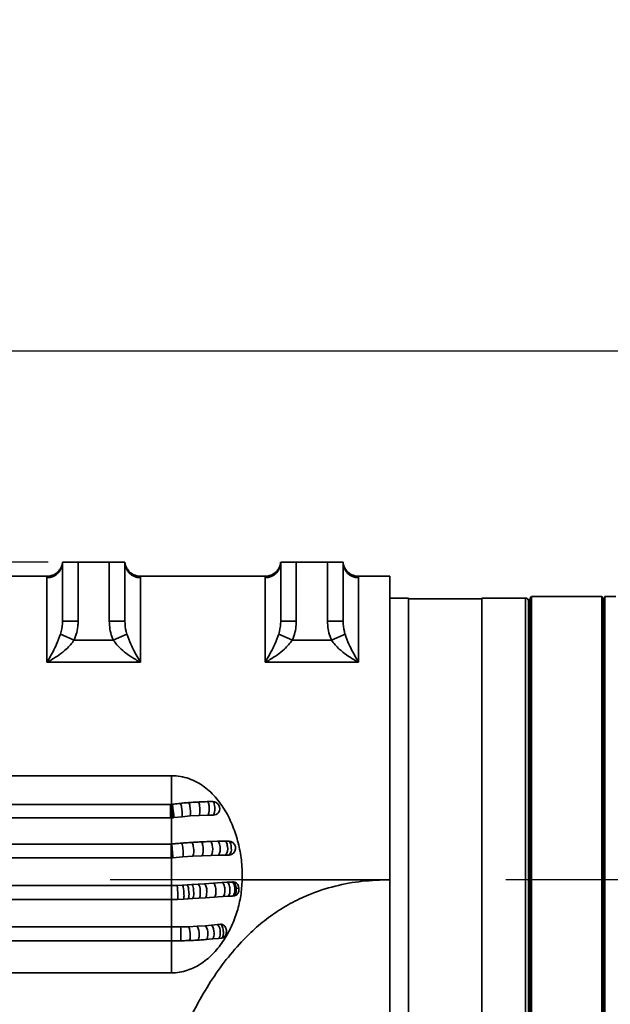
# Model space of a CAD drawing. Header units: millimetres. Extents: x -8713 to 3261, y -18743 to -8704.
# Tile 79 of 133: x -3984 to -3794, y -11258 to -10942. Entities that reach past the tile are written whole.
import ezdxf

# ---------------------------------------------------------------- set-up
doc = ezdxf.new("R2010")
doc.units = ezdxf.units.MM
doc.header["$LTSCALE"] = 10
doc.header["$PDSIZE"] = -1
doc.linetypes.add('CENTER', pattern=[50.8, 31.75, -6.35, 6.35, -6.35])
doc.layers.get('Defpoints').update_dxf_attribs({"true_color": 0x5e5e5e})
doc.layers.add('2细线层', color=4, linetype='Continuous', lineweight=13)
doc.layers.add('中心线层', color=1, linetype='CENTER')
doc.layers.add('细实线层', color=7, linetype='Continuous')
doc.dimstyles.new('ISO-25', dxfattribs={"dimscale": 20, "dimtxt": 4, "dimasz": 3.05, "dimexe": 3, "dimexo": 0.625, "dimtad": 1, "dimdec": 0, "dimtxsty": 'Standard', "dimcen": 2.5, "dimclrd": 1, "dimclre": 1, "dimclrt": 4, "dimadec": 1, "dimazin": 2, "dimtfac": 1, "dimtdec": 0, "dimtmove": 0, "dimatfit": 0, "dimfxl": 1, "dimarcsym": 0})

# ---------------------------------------------------------------- blocks, each defined once
blk = doc.blocks.new('*U215')
at = {"color": 0, "linetype": 'CENTER', "transparency": 16777216}
blk.add_line((844.98, 0), (-245.8, 0), dxfattribs=at)
blk = doc.blocks.new('*D240')
at = {"color": 1, "lineweight": -2, "transparency": 16777216}
for p, q in [((-4424.41, -11055.36), (-4424.41, -10813.86)), ((-3974.7, -11116.36), (-4484.41, -11116.36)), ((-4424.41, -11218.36), (-4424.41, -11116.36)), ((-4064.2, -11218.36), (-4484.41, -11218.36)), ((-4424.41, -11279.36), (-4424.41, -11340.36))]:
    blk.add_line(p, q, dxfattribs=at)
at = {"color": 1, "lineweight": 20, "transparency": 16777216}
for points in [[(-4434.57, -11055.36), (-4414.24, -11055.36), (-4424.41, -11116.36)], [(-4434.57, -11279.36), (-4414.24, -11279.36), (-4424.41, -11218.36)]]:
    blk.add_solid(points, dxfattribs=at)
at = {"layer": 'Defpoints', "color": 0, "lineweight": 20, "transparency": 16777216}
for p in [(-4424.41, -11116.36), (-3962.2, -11116.36), (-4051.7, -11218.36)]:
    blk.add_point(p, dxfattribs=at)
at = {"color": 4, "transparency": 16777216, "insert": (-4477.35, -10904.11), "char_height": 80, "attachment_point": 5, "rotation": 90}
blk.add_mtext('{\\fSimHei|b0|i0|c134|p49;102}', dxfattribs=at)
blk = doc.blocks.new('*D241')
at = {"color": 1, "lineweight": -2, "transparency": 16777216}
for p, q in [((-4065.11, -11263.62), (-4065.11, -10988.49)), ((-3154.11, -11150.51), (-3154.11, -10988.49)), ((-4004.11, -11048.49), (-3215.11, -11048.49))]:
    blk.add_line(p, q, dxfattribs=at)
at = {"color": 1, "lineweight": 20, "transparency": 16777216}
for points in [[(-4004.11, -11038.33), (-4004.11, -11058.66), (-4065.11, -11048.49)], [(-3215.11, -11038.33), (-3215.11, -11058.66), (-3154.11, -11048.49)]]:
    blk.add_solid(points, dxfattribs=at)
at = {"layer": 'Defpoints', "color": 0, "lineweight": 20, "transparency": 16777216}
for p in [(-3154.11, -11048.49), (-3154.11, -11163.01), (-4065.11, -11276.12)]:
    blk.add_point(p, dxfattribs=at)
at = {"color": 4, "transparency": 16777216, "insert": (-3609.61, -10995.99), "char_height": 80, "attachment_point": 5}
blk.add_mtext('{\\fSimHei|b0|i0|c134|p49;911}', dxfattribs=at)
blk = doc.blocks.new('*D248')
at = {"layer": 'Defpoints', "color": 0, "lineweight": 20, "transparency": 16777216}
for p in [(-4093.15, -11218.36), (-3002.37, -11218.36), (-3897.69, -11358.84), (-3704.6, -11510.99), (-3739.5, -12256)]:
    blk.add_point(p, dxfattribs=at)
at = {"layer": '中心线层', "color": 1, "lineweight": -2, "transparency": 16777216}
blk.add_arc((-3922.46, -11218.36), 364.82, 289.5913, 350.4087, dxfattribs=at)
at = {"layer": '中心线层', "color": 1, "lineweight": 20, "transparency": 16777216}
for points in [[(-3572.87, -11278.3), (-3552.61, -11280), (-3557.64, -11218.36)], [(-3797.53, -11571.89), (-3802.73, -11552.23), (-3859.11, -11577.64)]]:
    blk.add_solid(points, dxfattribs=at)
at = {"layer": '中心线层', "color": 4, "lineweight": 20, "transparency": 16777216, "insert": (-3683.55, -11418.83), "char_height": 80, "attachment_point": 5, "rotation": 50}
blk.add_mtext('80°', dxfattribs=at)
blk = doc.blocks.new('10')
at = {"color": 4}
blk.add_arc((0, 0), 1706.72, 290, 188, dxfattribs=at)

msp = doc.modelspace()

# ---------------------------------------------------------------- linework, layer by layer
at = {"layer": '细实线层', "linetype": 'Continuous', "lineweight": 35}
for p, q in [((-3970.11, -11135.26), (-3970.11, -11116.36)), ((-3970.11, -11116.36), (-3965.11, -11116.36)), ((-3965.11, -11116.36), (-3965.11, -11135.26)), ((-3965.11, -11116.36), (-3955.11, -11116.36)), ((-3955.11, -11135.26), (-3955.11, -11116.36)), ((-3955.11, -11116.36), (-3950.11, -11116.36)), ((-3950.11, -11116.36), (-3950.11, -11135.26)), ((-3900.11, -11135.26), (-3900.11, -11116.36)), ((-3900.11, -11116.36), (-3895.11, -11116.36)), ((-3895.11, -11116.36), (-3895.11, -11135.26)), ((-3895.11, -11116.36), (-3885.11, -11116.36)), ((-3885.11, -11135.26), (-3885.11, -11116.36)), ((-3885.11, -11116.36), (-3880.11, -11116.36)), ((-3880.11, -11116.36), (-3880.11, -11135.26)), ((-3975.08, -11120.86), (-3988.15, -11120.86)), ((-3975.11, -11121.34), (-3975.08, -11120.88)), ((-3975.11, -11148.51), (-3975.11, -11121.34)), ((-3905.08, -11120.86), (-3945.13, -11120.86)), ((-3945.11, -11121.34), (-3945.11, -11148.51)), ((-3905.11, -11121.34), (-3905.08, -11120.88)), ((-3905.11, -11148.51), (-3905.11, -11121.34)), ((-3865.11, -11120.86), (-3875.13, -11120.86)), ((-3875.11, -11121.34), (-3875.11, -11148.51)), ((-3865.11, -11120.86), (-3865.11, -11218.36)), ((-3859.11, -11127.86), (-3865.11, -11127.86)), ((-3859.11, -11308.86), (-3859.11, -11127.86)), ((-3835.61, -11128.11), (-3859.11, -11128.11)), ((-3821.61, -11127.86), (-3835.61, -11127.86)), ((-3835.61, -11127.86), (-3835.61, -11308.86)), ((-3821.61, -11127.86), (-3821.61, -11218.36)), ((-3820.11, -11128.46), (-3820.61, -11128.46)), ((-3820.61, -11128.46), (-3820.61, -11128.86)), ((-3819.61, -11127.36), (-3820.11, -11127.86)), ((-3820.11, -11308.86), (-3820.11, -11127.86)), ((-3797.11, -11127.36), (-3819.61, -11127.36)), ((-3819.61, -11127.36), (-3819.61, -11309.36)), ((-3796.61, -11127.86), (-3797.11, -11127.36)), ((-3797.11, -11309.36), (-3797.11, -11127.36)), ((-3796.61, -11127.86), (-3796.61, -11308.86)), ((-3792.61, -11127.37), (-3796.11, -11127.36)), ((-3965.11, -11135.26), (-3970.11, -11135.26)), ((-3950.11, -11135.26), (-3955.11, -11135.26)), ((-3895.11, -11135.26), (-3900.11, -11135.26)), ((-3880.11, -11135.26), (-3885.11, -11135.26)), ((-3966.37, -11141.35), (-3970.74, -11139.43)), ((-3966.37, -11141.35), (-3953.84, -11141.35)), ((-3949.47, -11139.43), (-3953.84, -11141.35)), ((-3896.37, -11141.35), (-3900.74, -11139.43)), ((-3896.37, -11141.35), (-3883.84, -11141.35)), ((-3879.47, -11139.43), (-3883.84, -11141.35)), ((-3820.61, -11139.26), (-3820.11, -11139.26)), ((-3820.11, -11139.78), (-3820.61, -11139.78)), ((-3820.61, -11139.78), (-3820.61, -11150.58)), ((-3945.11, -11148.51), (-3975.11, -11148.51)), ((-3875.11, -11148.51), (-3905.11, -11148.51)), ((-3820.61, -11150.58), (-3820.11, -11150.58)), ((-3796.11, -11148.36), (-3796.61, -11148.36)), ((-3820.11, -11170.71), (-3820.61, -11170.71)), ((-3820.61, -11170.71), (-3820.61, -11181.51)), ((-3820.61, -11181.51), (-3820.11, -11181.51)), ((-3935.11, -11184.94), (-4037.04, -11184.94)), ((-3935.5, -11194.16), (-4044.08, -11194.16)), ((-3935.32, -11194.16), (-3935.5, -11194.16)), ((-3935.16, -11194.15), (-3935.32, -11194.16)), ((-3935.08, -11194.14), (-3935.16, -11194.15)), ((-3934.98, -11194.13), (-3935.08, -11194.14)), ((-3921.95, -11193.24), (-3923.68, -11193.27)), ((-3935.5, -11198.48), (-4047.38, -11198.48)), ((-3935.11, -11198.47), (-3935.5, -11198.48)), ((-3935.11, -11198.47), (-3935.11, -11206.92)), ((-3934.68, -11198.44), (-3935.1, -11198.47)), ((-3934.51, -11198.42), (-3934.68, -11198.44)), ((-3934.35, -11198.4), (-3934.51, -11198.42)), ((-3931.76, -11198.09), (-3934.35, -11198.4)), ((-3929.18, -11197.86), (-3931.76, -11198.09)), ((-3926.25, -11197.68), (-3929.18, -11197.86)), ((-3923.34, -11197.58), (-3926.25, -11197.68)), ((-3921.64, -11197.56), (-3923.34, -11197.58)), ((-3935.29, -11206.88), (-4053.79, -11206.88)), ((-3935.22, -11206.88), (-3935.29, -11206.88)), ((-3935.29, -11206.88), (-3935.29, -11211.34)), ((-3935.12, -11206.87), (-3935.22, -11206.88)), ((-3920.35, -11206.01), (-3922.72, -11206.07)), ((-3918.01, -11205.96), (-3920.35, -11206.01)), ((-3916.84, -11205.94), (-3918.01, -11205.96)), ((-3931.46, -11211.03), (-3934.69, -11211.31)), ((-3928.26, -11210.81), (-3931.46, -11211.03)), ((-3925.34, -11210.65), (-3928.26, -11210.81)), ((-3922.46, -11210.53), (-3925.34, -11210.65)), ((-3920.11, -11210.47), (-3922.46, -11210.53)), ((-3917.79, -11210.42), (-3920.11, -11210.47)), ((-3916.64, -11210.41), (-3917.79, -11210.42)), ((-3916.64, -11210.41), (-3915.88, -11210.23)), ((-3935.29, -11211.34), (-4057.19, -11211.34)), ((-3935.11, -11211.34), (-3935.29, -11211.34)), ((-3934.98, -11211.33), (-3935.11, -11211.34)), ((-3935.11, -11211.34), (-3935.11, -11220.2)), ((-3934.69, -11211.31), (-3934.98, -11211.33)), ((-3820.11, -11212.96), (-3820.61, -11212.96)), ((-3820.61, -11212.96), (-3820.61, -11223.76)), ((-4063.95, -11220.2), (-3935.11, -11220.2)), ((-3935.11, -11220.2), (-3933.37, -11220.16)), ((-3935.11, -11220.2), (-3935.11, -11223.96)), ((-3933.37, -11220.16), (-3931.59, -11220.06)), ((-3931.59, -11220.06), (-3930.09, -11219.96)), ((-3930.09, -11219.96), (-3928.57, -11219.86)), ((-3928.57, -11219.86), (-3926.57, -11219.73)), ((-3926.57, -11219.73), (-3924.61, -11219.62)), ((-3924.61, -11219.62), (-3921.77, -11219.45)), ((-3921.77, -11219.45), (-3918.97, -11219.28)), ((-3918.97, -11219.28), (-3917.39, -11219.18)), ((-3917.39, -11219.18), (-3915.82, -11219.09)), ((-3915.82, -11219.09), (-3915.42, -11219.07)), ((-3912.44, -11218.36), (-3865.11, -11218.36)), ((-3821.61, -11218.36), (-3821.61, -11308.86)), ((-3918.79, -11223.77), (-3921.57, -11223.94)), ((-3917.23, -11223.67), (-3918.79, -11223.77)), ((-3915.67, -11223.58), (-3917.23, -11223.67)), ((-3915.27, -11223.56), (-3915.67, -11223.58)), ((-3820.61, -11223.76), (-3820.11, -11223.76)), ((-4067.38, -11224.7), (-3935.11, -11224.7)), ((-3935.11, -11223.96), (-3935.11, -11224.7)), ((-3933.17, -11224.65), (-3935.11, -11224.7)), ((-3935.11, -11224.7), (-3935.11, -11233.52)), ((-3931.31, -11224.55), (-3933.17, -11224.65)), ((-3929.79, -11224.45), (-3931.31, -11224.55)), ((-3928.31, -11224.34), (-3929.79, -11224.45)), ((-3926.35, -11224.22), (-3928.31, -11224.34)), ((-3924.39, -11224.11), (-3926.35, -11224.22)), ((-3921.57, -11223.94), (-3924.39, -11224.11)), ((-3929.55, -11233.44), (-3926.87, -11233.3)), ((-3926.87, -11233.3), (-3924.22, -11233.11)), ((-3924.22, -11233.11), (-3922.28, -11232.94)), ((-3922.28, -11232.94), (-3920.36, -11232.76)), ((-3920.36, -11232.76), (-3919.39, -11232.66)), ((-4074.12, -11233.52), (-3935.11, -11233.52)), ((-3935.11, -11233.52), (-3932.3, -11233.51)), ((-3935.11, -11233.52), (-3935.11, -11236.03)), ((-3935.11, -11236.03), (-3935.11, -11237.97)), ((-3932.3, -11233.51), (-3929.55, -11233.44)), ((-4077.51, -11237.97), (-3935.11, -11237.97)), ((-3924.02, -11237.54), (-3922.05, -11237.38)), ((-3922.05, -11237.38), (-3920.12, -11237.19)), ((-3920.12, -11237.19), (-3919.1, -11237.09)), ((-4085.37, -11248.27), (-3935.11, -11248.27)), ((-3820.11, -11255.21), (-3820.61, -11255.21)), ((-3820.61, -11255.21), (-3820.61, -11266.01))]:
    msp.add_line(p, q, dxfattribs=at)
at = {"layer": '细实线层', "linetype": 'Continuous', "lineweight": 35, "flags": 128}
for points in [[(-3935.5, -11194.16), (-3935.5, -11194.29), (-3935.5, -11194.67), (-3935.5, -11195.24), (-3935.5, -11195.96), (-3935.5, -11196.72), (-3935.5, -11197.45), (-3935.5, -11198.06), (-3935.5, -11198.48)], [(-3926.14, -11194.53), (-3926.21, -11194.18), (-3926.3, -11193.88), (-3926.39, -11193.65), (-3926.48, -11193.48), (-3926.58, -11193.39), (-3926.65, -11193.38)], [(-3923.12, -11194.45), (-3923.19, -11194.1), (-3923.28, -11193.79), (-3923.38, -11193.55), (-3923.49, -11193.38), (-3923.6, -11193.29), (-3923.68, -11193.27)], [(-3921.95, -11193.24), (-3921.86, -11193.26), (-3921.73, -11193.37), (-3921.61, -11193.55), (-3921.51, -11193.8), (-3921.42, -11194.12), (-3921.35, -11194.49)], [(-3928.12, -11208.09), (-3928.17, -11207.67), (-3928.23, -11207.29), (-3928.3, -11206.96), (-3928.38, -11206.69), (-3928.46, -11206.5), (-3928.54, -11206.38), (-3928.61, -11206.35)], [(-3925.03, -11207.92), (-3925.08, -11207.5), (-3925.15, -11207.12), (-3925.24, -11206.8), (-3925.33, -11206.53), (-3925.44, -11206.34), (-3925.55, -11206.22), (-3925.64, -11206.19)], [(-3922.02, -11207.8), (-3922.07, -11207.39), (-3922.15, -11207.01), (-3922.24, -11206.68), (-3922.35, -11206.41), (-3922.48, -11206.22), (-3922.6, -11206.11), (-3922.72, -11206.07)], [(-3919.58, -11207.75), (-3919.63, -11207.33), (-3919.71, -11206.95), (-3919.81, -11206.62), (-3919.94, -11206.35), (-3920.07, -11206.15), (-3920.21, -11206.04), (-3920.35, -11206.01)], [(-3917.18, -11207.72), (-3917.24, -11207.3), (-3917.32, -11206.92), (-3917.43, -11206.58), (-3917.56, -11206.31), (-3917.7, -11206.11), (-3917.86, -11205.99), (-3918.01, -11205.96)], [(-3916.84, -11205.94), (-3916.69, -11205.98), (-3916.53, -11206.1), (-3916.38, -11206.3), (-3916.24, -11206.58), (-3916.13, -11206.91), (-3916.05, -11207.3), (-3915.99, -11207.72)], [(-3920.9, -11221.6), (-3920.94, -11221.17), (-3921.01, -11220.77), (-3921.1, -11220.4), (-3921.21, -11220.08), (-3921.34, -11219.81), (-3921.48, -11219.61), (-3921.62, -11219.49), (-3921.77, -11219.45)], [(-3918.02, -11221.41), (-3918.07, -11220.99), (-3918.14, -11220.59), (-3918.24, -11220.23), (-3918.36, -11219.91), (-3918.5, -11219.64), (-3918.65, -11219.45), (-3918.81, -11219.32), (-3918.97, -11219.28)], [(-3916.41, -11221.28), (-3916.45, -11220.86), (-3916.53, -11220.47), (-3916.63, -11220.11), (-3916.76, -11219.8), (-3916.9, -11219.54), (-3917.06, -11219.35), (-3917.22, -11219.23), (-3917.39, -11219.18)], [(-3914.81, -11221.15), (-3914.86, -11220.74), (-3914.94, -11220.36), (-3915.05, -11220.01), (-3915.17, -11219.7), (-3915.32, -11219.44), (-3915.48, -11219.26), (-3915.65, -11219.14), (-3915.82, -11219.09)], [(-3926.35, -11224.22), (-3926.25, -11224.2), (-3926.15, -11224.09), (-3926.07, -11223.89), (-3926, -11223.62), (-3925.95, -11223.29), (-3925.92, -11222.9), (-3925.91, -11222.48), (-3925.92, -11222.04)], [(-3924.39, -11224.11), (-3924.27, -11224.08), (-3924.15, -11223.97), (-3924.05, -11223.77), (-3923.97, -11223.5), (-3923.91, -11223.17), (-3923.87, -11222.78), (-3923.85, -11222.36), (-3923.86, -11221.92)], [(-3921.57, -11223.94), (-3921.41, -11223.91), (-3921.27, -11223.79), (-3921.14, -11223.59), (-3921.04, -11223.31), (-3920.96, -11222.96), (-3920.91, -11222.56), (-3920.89, -11222.12), (-3920.9, -11221.67)], [(-3918.79, -11223.77), (-3918.62, -11223.74), (-3918.45, -11223.62), (-3918.31, -11223.4), (-3918.18, -11223.11), (-3918.09, -11222.74), (-3918.03, -11222.33), (-3918.01, -11221.87), (-3918.02, -11221.41)], [(-3917.23, -11223.67), (-3917.04, -11223.65), (-3916.86, -11223.52), (-3916.71, -11223.3), (-3916.57, -11223), (-3916.48, -11222.63), (-3916.41, -11222.21), (-3916.39, -11221.75), (-3916.41, -11221.28)], [(-3915.67, -11223.58), (-3915.47, -11223.55), (-3915.29, -11223.43), (-3915.12, -11223.21), (-3914.99, -11222.9), (-3914.88, -11222.52), (-3914.82, -11222.09), (-3914.79, -11221.63), (-3914.81, -11221.15)], [(-3924.02, -11237.54), (-3923.94, -11237.52), (-3923.83, -11237.42), (-3923.72, -11237.23), (-3923.64, -11236.97), (-3923.58, -11236.65), (-3923.54, -11236.27), (-3923.53, -11235.86)], [(-3922.05, -11237.38), (-3921.96, -11237.35), (-3921.83, -11237.24), (-3921.72, -11237.04), (-3921.62, -11236.77), (-3921.55, -11236.44), (-3921.51, -11236.05), (-3921.5, -11235.63)], [(-3920.12, -11237.19), (-3920.01, -11237.16), (-3919.87, -11237.03), (-3919.74, -11236.82), (-3919.64, -11236.53), (-3919.56, -11236.17), (-3919.52, -11235.75), (-3919.52, -11235.31)]]:
    msp.add_lwpolyline(points, dxfattribs=at)
at = {"layer": '细实线层', "linetype": 'Continuous', "lineweight": 35}
for centre, radius, start, end in [((-3975.09, -11116.35), 4.99, 269.8603, 359.8596), ((-3945.12, -11116.35), 4.99, 180.1404, 270.1397), ((-3905.09, -11116.35), 4.99, 269.8603, 359.8596), ((-3875.12, -11116.35), 4.99, 180.1404, 270.1397), ((-3821.61, -11128.86), 1, 0, 90), ((-3980.98, -11198.64), 45.88, 0.3314, 5.6096), ((-3953.27, -11198.34), 18.59, 0.1391, 13.0393), ((-3949.55, -11198.24), 15.04, 0.149, 15.8043), ((-3938.2, -11195.58), 3.53, 3.8175, 24.2748), ((-3959.15, -11199.59), 24.84, 3.2607, 9.8391), ((-3934.06, -11195.01), 2.12, 0.2795, 34.5412), ((-3944.04, -11197.3), 12.31, 356.3189, 10.7836), ((-3930.8, -11194.65), 1.57, 357.7045, 43.8382), ((-3937.81, -11196.43), 8.75, 350.6216, 11.3108), ((-3932.76, -11195.89), 6.76, 344.6522, 11.5695), ((-3928.71, -11195.63), 5.71, 340.0015, 11.1557), ((-3929.09, -11195.45), 6.06, 8.8161, 9.5169), ((-3921.92, -11195.49), 2.25, 325.4003, 90.7013), ((-3928.37, -11195.55), 7.1, 0.4935, 8.5706), ((-3934.19, -11198.45), 0.918, 175.8095, 181.4266), ((-3940.25, -11198.4), 5.57, 0.5204, 1.042), ((-3938.47, -11198.38), 3.8, 359.2122, 0.568), ((-3940.46, -11198.39), 5.96, 1.0528, 1.8344), ((-3938.04, -11198.35), 3.53, 358.8846, 1.1665), ((-3938.06, -11198.31), 3.71, 358.6513, 2.0833), ((-3925.49, -11195.8), 4.24, 335.4161, 4.1251), ((-4024.43, -11213.93), 89.5, 1.705, 4.5187), ((-3948.7, -11209.49), 13.83, 3.4976, 10.9045), ((-3935.1, -11208.16), 3.6, 357.19, 25.9953), ((-3933.88, -11209.13), 5.86, 343.4254, 10.273), ((-3929.37, -11208.81), 4.43, 335.4513, 11.5943), ((-3925.69, -11208.61), 3.77, 329.2666, 12.4057), ((-3922.91, -11208.5), 3.42, 324.9368, 12.7533), ((-3920.3, -11208.43), 3.2, 321.563, 12.8356), ((-3916.81, -11208.19), 2.25, 294.4607, 90.7937), ((-3921.88, -11208.26), 5.91, 0.662, 5.2138), ((-3982.33, -11213.8), 47.71, 3.0677, 6.2015), ((-3936, -11211.27), 1.31, 358.3807, 1.2956), ((-3941.46, -11209.81), 10.07, 353.0503, 8.4069), ((-3918.62, -11208.6), 2.68, 317.4974, 8.7412), ((-3937.88, -11211.32), 2.9, 359.8174, 1.1338), ((-3950.05, -11223.04), 16.92, 359.3183, 9.801), ((-3938.05, -11222.35), 6.85, 358.0574, 19.5404), ((-3932.91, -11221.59), 3.26, 357.6647, 30.1749), ((-3930.73, -11221.44), 2.68, 356.0681, 36.2161), ((-3928.57, -11221.47), 2.65, 353.9016, 41.0513), ((-3926.5, -11221.49), 2.66, 352.3183, 44.8257), ((-3960.06, -11223.96), 26.94, 0.0946, 1.5331), ((-3933.84, -11223.61), 2.71, 339.6551, 10.1326), ((-3951.32, -11223.66), 20.14, 1.4919, 3.049), ((-3932.68, -11223.17), 3.16, 336.1669, 12.6931), ((-3945.23, -11223.3), 15.65, 3.0263, 5.7743), ((-3931.36, -11222.76), 3.43, 332.4424, 14.767), ((-3939.91, -11222.82), 11.91, 4.5163, 5.7846), ((-3935.49, -11222.51), 9.58, 2.8123, 4.5192), ((-3931.91, -11222.31), 8.06, 2.813, 3.2995), ((-3927.57, -11222.05), 6.69, 3.2994, 3.9098), ((-3913.97, -11224.03), 2.95, 81.0492, 98.1619), ((-3935.05, -11224.15), 1.94, 344.8117, 6.7264), ((-3931.36, -11235.66), 5.06, 355.4478, 27.6995), ((-3927.7, -11235.45), 4.19, 355.175, 33.8904), ((-3925.19, -11235.23), 3.7, 355.812, 38.1098), ((-3922.92, -11235.01), 3.41, 356.1907, 41.2595), ((-3943.57, -11235.58), 11.46, 357.8851, 10.458), ((-3936.66, -11236.68), 4.55, 343.813, 3.9743), ((-3955.88, -11236.01), 23.76, 359.1415, 0.0072), ((-3936.23, -11235.77), 7.07, 355.7506, 19.2509), ((-3931.52, -11236.71), 2.36, 330.1768, 7.1542), ((-3940.71, -11236.12), 11.54, 358.5423, 359.1356), ((-3928.14, -11236.56), 1.85, 320.5015, 9.1706), ((-3934.59, -11236.06), 8.28, 358.5509, 359.9992), ((-3930.59, -11235.86), 7.06, 359.9895, 0.4491), ((-3927.96, -11235.68), 6.46, 0.4519, 1.5958), ((-3925.62, -11235.48), 6.1, 1.5935, 2.2909)]:
    msp.add_arc(centre, radius, start, end, dxfattribs=at)
for points, knots in [([(-3970.12, -11116.36), (-3970.12, -11116.44), (-3970.13, -11116.56), (-3970.17, -11116.81), (-3970.22, -11117.05), (-3970.27, -11117.22), (-3970.35, -11117.48), (-3970.49, -11117.87), (-3970.82, -11118.53), (-3971.4, -11119.31), (-3972.25, -11120.03), (-3973.2, -11120.53), (-3974.15, -11120.83), (-3974.81, -11120.83), (-3975.08, -11120.83)], [0, 0, 0, 0, 0.285563, 0.459827, 0.50702, 0.541741, 0.562991, 0.592679, 0.63369, 0.718534, 0.793593, 0.863867, 0.942407, 1, 1, 1, 1]), ([(-3950.1, -11116.36), (-3950.1, -11116.4), (-3950.09, -11116.52), (-3950.07, -11116.64), (-3950.06, -11116.73), (-3950.05, -11116.75), (-3950.05, -11116.75)], [0, 0, 0, 0, 0.171148, 0.518255, 0.800051, 1, 1, 1, 1]), ([(-3950.04, -11116.81), (-3950.04, -11116.81), (-3950.04, -11116.83), (-3950.05, -11116.74), (-3950.08, -11116.55), (-3950.09, -11116.44), (-3950.09, -11116.36)], [0, 0, 0, 0, 0.003091, 0.132401, 0.390342, 1, 1, 1, 1]), ([(-3900.12, -11116.36), (-3900.12, -11116.44), (-3900.13, -11116.56), (-3900.17, -11116.81), (-3900.22, -11117.05), (-3900.27, -11117.22), (-3900.35, -11117.48), (-3900.49, -11117.87), (-3900.82, -11118.53), (-3901.4, -11119.31), (-3902.25, -11120.03), (-3903.2, -11120.53), (-3904.15, -11120.83), (-3904.81, -11120.83), (-3905.08, -11120.83)], [0, 0, 0, 0, 0.285563, 0.459827, 0.5070196, 0.5417407, 0.5629905, 0.5926793, 0.6336901, 0.7185341, 0.7935932, 0.8638667, 0.9424071, 1, 1, 1, 1]), ([(-3880.1, -11116.36), (-3880.1, -11116.4), (-3880.09, -11116.52), (-3880.07, -11116.64), (-3880.06, -11116.73), (-3880.05, -11116.75), (-3880.05, -11116.75)], [0, 0, 0, 0, 0.171148, 0.518255, 0.800051, 1, 1, 1, 1]), ([(-3880.04, -11116.81), (-3880.04, -11116.81), (-3880.04, -11116.83), (-3880.05, -11116.74), (-3880.08, -11116.55), (-3880.09, -11116.44), (-3880.09, -11116.36)], [0, 0, 0, 0, 0.003091, 0.132401, 0.390342, 1, 1, 1, 1]), ([(-3945.13, -11120.83), (-3945.26, -11120.84), (-3945.75, -11120.88), (-3946.56, -11120.68), (-3947.49, -11120.31), (-3948.24, -11119.81), (-3948.84, -11119.25), (-3949.28, -11118.68), (-3949.59, -11118.15), (-3949.78, -11117.72), (-3949.89, -11117.41), (-3949.94, -11117.23), (-3949.98, -11117.09), (-3950.01, -11116.94), (-3950.05, -11116.78), (-3950.07, -11116.64), (-3950.07, -11116.58), (-3950.08, -11116.56)], [0, 0, 0, 0, 0.033823, 0.130845, 0.218942, 0.299172, 0.371664, 0.435977, 0.491064, 0.534545, 0.566191, 0.588311, 0.615967, 0.665941, 0.755848, 0.921899, 1, 1, 1, 1]), ([(-3875.13, -11120.83), (-3875.26, -11120.84), (-3875.75, -11120.88), (-3876.56, -11120.68), (-3877.49, -11120.31), (-3878.24, -11119.81), (-3878.84, -11119.25), (-3879.28, -11118.68), (-3879.59, -11118.15), (-3879.78, -11117.72), (-3879.89, -11117.41), (-3879.94, -11117.23), (-3879.98, -11117.09), (-3880.01, -11116.94), (-3880.05, -11116.78), (-3880.07, -11116.64), (-3880.07, -11116.58), (-3880.08, -11116.56)], [0, 0, 0, 0, 0.033823, 0.130845, 0.218942, 0.299172, 0.371664, 0.435977, 0.491064, 0.534545, 0.566191, 0.588311, 0.615967, 0.665941, 0.755848, 0.921899, 1, 1, 1, 1]), ([(-3945.13, -11120.88), (-3945.13, -11120.87), (-3945.14, -11120.72), (-3945.12, -11121.03), (-3945.11, -11121.34)], [0, 0, 0, 0, 0.03869, 1, 1, 1, 1]), ([(-3875.13, -11120.88), (-3875.13, -11120.87), (-3875.14, -11120.72), (-3875.12, -11121.03), (-3875.11, -11121.34)], [0, 0, 0, 0, 0.03869, 1, 1, 1, 1]), ([(-3820.61, -11218.36), (-3820.61, -11215.63), (-3820.61, -11210.17), (-3820.61, -11201.93), (-3820.61, -11193.63), (-3820.61, -11185.31), (-3820.61, -11177.14), (-3820.61, -11169.27), (-3820.61, -11161.84), (-3820.61, -11154.96), (-3820.61, -11148.77), (-3820.61, -11143.34), (-3820.61, -11138.75), (-3820.61, -11135.03), (-3820.61, -11132.2), (-3820.61, -11130.26), (-3820.61, -11129.08), (-3820.61, -11128.93), (-3820.61, -11128.86)], [0, 0, 0, 0, 0.0582476, 0.1164971, 0.1774686, 0.2399878, 0.3038027, 0.3686253, 0.4341375, 0.5, 0.5658625, 0.6313747, 0.6961973, 0.7600122, 0.8225314, 0.8835029, 0.9417496, 1, 1, 1, 1]), ([(-3796.11, -11127.36), (-3796.11, -11127.45), (-3796.11, -11127.62), (-3796.11, -11128.97), (-3796.11, -11131.13), (-3796.11, -11134.14), (-3796.11, -11137.95), (-3796.11, -11142.54), (-3796.11, -11147.86), (-3796.11, -11153.9), (-3796.11, -11160.54), (-3796.11, -11167.73), (-3796.11, -11175.38), (-3796.11, -11183.47), (-3796.11, -11191.92), (-3796.11, -11200.61), (-3796.11, -11209.43), (-3796.11, -11218.36), (-3796.11, -11227.3), (-3796.11, -11236.18), (-3796.11, -11244.87), (-3796.11, -11253.29), (-3796.11, -11261.35), (-3796.11, -11269.02), (-3796.11, -11276.2), (-3796.11, -11282.81), (-3796.11, -11288.81), (-3796.11, -11294.14), (-3796.11, -11298.73), (-3796.11, -11302.55), (-3796.11, -11305.57), (-3796.11, -11307.74), (-3796.11, -11309.11), (-3796.11, -11309.28), (-3796.11, -11309.36)], [0, 0, 0, 0, 0.031298, 0.062381, 0.093547, 0.124936, 0.156076, 0.187169, 0.218509, 0.24992, 0.281357, 0.312549, 0.343626, 0.374887, 0.406377, 0.437657, 0.468736, 0.499913, 0.531322, 0.562583, 0.593931, 0.625244, 0.656329, 0.687485, 0.718875, 0.750024, 0.781111, 0.812434, 0.843706, 0.874785, 0.90597, 0.937378, 0.968641, 1, 1, 1, 1]), ([(-3970.74, -11139.43), (-3970.47, -11138.31), (-3970.13, -11136.93), (-3970.11, -11135.52), (-3970.11, -11135.26)], [0, 0, 0, 0, 0.814135, 1, 1, 1, 1]), ([(-3965.11, -11135.26), (-3965.12, -11135.65), (-3965.15, -11136.87), (-3965.47, -11138.95), (-3966.07, -11140.54), (-3966.37, -11141.35)], [0, 0, 0, 0, 0.18623, 0.587362, 1, 1, 1, 1]), ([(-3953.84, -11141.35), (-3953.99, -11140.99), (-3954.45, -11139.85), (-3954.98, -11137.82), (-3955.06, -11136.12), (-3955.11, -11135.26)], [0, 0, 0, 0, 0.186998, 0.587796, 1, 1, 1, 1]), ([(-3950.11, -11135.26), (-3950.04, -11136.41), (-3949.95, -11137.82), (-3949.55, -11139.17), (-3949.47, -11139.43)], [0, 0, 0, 0, 0.81382, 1, 1, 1, 1]), ([(-3900.74, -11139.43), (-3900.47, -11138.31), (-3900.13, -11136.93), (-3900.11, -11135.52), (-3900.11, -11135.26)], [0, 0, 0, 0, 0.814135, 1, 1, 1, 1]), ([(-3895.11, -11135.26), (-3895.12, -11135.65), (-3895.15, -11136.87), (-3895.47, -11138.95), (-3896.07, -11140.54), (-3896.37, -11141.35)], [0, 0, 0, 0, 0.1862304, 0.5873621, 1, 1, 1, 1]), ([(-3883.84, -11141.35), (-3883.99, -11140.99), (-3884.45, -11139.85), (-3884.98, -11137.82), (-3885.06, -11136.12), (-3885.11, -11135.26)], [0, 0, 0, 0, 0.186998, 0.587796, 1, 1, 1, 1]), ([(-3880.11, -11135.26), (-3880.04, -11136.41), (-3879.95, -11137.82), (-3879.55, -11139.17), (-3879.47, -11139.43)], [0, 0, 0, 0, 0.81382, 1, 1, 1, 1]), ([(-3975.11, -11148.51), (-3975.1, -11148.51), (-3974.85, -11148.08), (-3974.19, -11146.96), (-3973.15, -11145.06), (-3971.89, -11142.55), (-3971.15, -11140.54), (-3970.74, -11139.43)], [0, 0, 0, 0, 0.001994, 0.164051, 0.422098, 0.679955, 1, 1, 1, 1]), ([(-3966.37, -11141.35), (-3966.76, -11141.87), (-3967.52, -11142.92), (-3969.16, -11144.52), (-3971.17, -11146.15), (-3973.27, -11147.5), (-3974.59, -11148.24), (-3975.1, -11148.51), (-3975.11, -11148.51)], [0, 0, 0, 0, 0.163451, 0.3273431, 0.5828092, 0.8386459, 0.9983104, 1, 1, 1, 1]), ([(-3945.11, -11148.51), (-3945.11, -11148.51), (-3945.62, -11148.24), (-3946.94, -11147.5), (-3949.04, -11146.15), (-3951.05, -11144.52), (-3952.69, -11142.92), (-3953.46, -11141.87), (-3953.84, -11141.35)], [0, 0, 0, 0, 0.0016896, 0.1613541, 0.4171908, 0.6726569, 0.836549, 1, 1, 1, 1]), ([(-3949.47, -11139.43), (-3949.06, -11140.54), (-3948.32, -11142.55), (-3947.06, -11145.06), (-3946.02, -11146.96), (-3945.36, -11148.08), (-3945.11, -11148.51), (-3945.11, -11148.51)], [0, 0, 0, 0, 0.3200446, 0.5779019, 0.8359492, 0.9980059, 1, 1, 1, 1]), ([(-3905.11, -11148.51), (-3905.1, -11148.51), (-3904.85, -11148.08), (-3904.19, -11146.96), (-3903.15, -11145.06), (-3901.89, -11142.55), (-3901.15, -11140.54), (-3900.74, -11139.43)], [0, 0, 0, 0, 0.001994, 0.164051, 0.422098, 0.679955, 1, 1, 1, 1]), ([(-3896.37, -11141.35), (-3896.76, -11141.87), (-3897.52, -11142.92), (-3899.16, -11144.52), (-3901.17, -11146.15), (-3903.27, -11147.5), (-3904.59, -11148.24), (-3905.1, -11148.51), (-3905.11, -11148.51)], [0, 0, 0, 0, 0.163451, 0.3273431, 0.5828092, 0.8386459, 0.9983104, 1, 1, 1, 1]), ([(-3875.11, -11148.51), (-3875.11, -11148.51), (-3875.62, -11148.24), (-3876.94, -11147.5), (-3879.04, -11146.15), (-3881.05, -11144.52), (-3882.69, -11142.92), (-3883.46, -11141.87), (-3883.84, -11141.35)], [0, 0, 0, 0, 0.0016896, 0.1613541, 0.4171908, 0.6726569, 0.836549, 1, 1, 1, 1]), ([(-3879.47, -11139.43), (-3879.06, -11140.54), (-3878.32, -11142.55), (-3877.06, -11145.06), (-3876.02, -11146.96), (-3875.36, -11148.08), (-3875.11, -11148.51), (-3875.11, -11148.51)], [0, 0, 0, 0, 0.320045, 0.577902, 0.835949, 0.998006, 1, 1, 1, 1]), ([(-3912.44, -11218.36), (-3912.46, -11216.48), (-3912.5, -11212.72), (-3913.47, -11207.16), (-3915.09, -11201.8), (-3917.42, -11196.75), (-3920.01, -11192.93), (-3922.52, -11190.23), (-3924.64, -11188.44), (-3926.99, -11186.94), (-3929.55, -11185.82), (-3932.28, -11185.07), (-3934.16, -11184.98), (-3935.11, -11184.94)], [0, 0, 0, 0, 0.125002, 0.249971, 0.374933, 0.499868, 0.624778, 0.687308, 0.749863, 0.812409, 0.874962, 0.937468, 1, 1, 1, 1]), ([(-3935.11, -11184.94), (-3935.11, -11186.44), (-3935.11, -11189.37), (-3935.11, -11192.58), (-3935.11, -11194.14)], [0, 0, 0, 0, 0.511592, 1, 1, 1, 1]), ([(-3932.32, -11193.81), (-3932.99, -11193.88), (-3933.87, -11193.98), (-3934.76, -11194.1), (-3934.98, -11194.13)], [0, 0, 0, 0, 0.7522417, 1, 1, 1, 1]), ([(-3929.67, -11193.56), (-3930.32, -11193.62), (-3931.21, -11193.69), (-3932.09, -11193.78), (-3932.32, -11193.81)], [0, 0, 0, 0, 0.744194, 1, 1, 1, 1]), ([(-3926.65, -11193.38), (-3927.33, -11193.41), (-3928.33, -11193.46), (-3929.34, -11193.54), (-3929.67, -11193.56)], [0, 0, 0, 0, 0.676571, 1, 1, 1, 1]), ([(-3923.68, -11193.27), (-3924.45, -11193.29), (-3925.43, -11193.32), (-3926.43, -11193.37), (-3926.65, -11193.38)], [0, 0, 0, 0, 0.7754317, 1, 1, 1, 1]), ([(-3921.64, -11197.56), (-3921.37, -11197.52), (-3920.83, -11197.45), (-3920.28, -11197.11), (-3920.13, -11196.82), (-3920.1, -11196.75)], [0, 0, 0, 0, 0.436592, 0.872955, 1, 1, 1, 1]), ([(-3931.86, -11206.58), (-3932.5, -11206.64), (-3933.59, -11206.73), (-3934.68, -11206.83), (-3935.12, -11206.87)], [0, 0, 0, 0, 0.590591, 1, 1, 1, 1]), ([(-3928.61, -11206.35), (-3929.24, -11206.39), (-3930.32, -11206.46), (-3931.4, -11206.55), (-3931.86, -11206.58)], [0, 0, 0, 0, 0.581305, 1, 1, 1, 1]), ([(-3925.64, -11206.19), (-3926.28, -11206.22), (-3927.27, -11206.27), (-3928.26, -11206.33), (-3928.61, -11206.35)], [0, 0, 0, 0, 0.648719, 1, 1, 1, 1]), ([(-3922.72, -11206.07), (-3923.42, -11206.1), (-3924.39, -11206.13), (-3925.37, -11206.18), (-3925.64, -11206.19)], [0, 0, 0, 0, 0.721353, 1, 1, 1, 1]), ([(-3935.11, -11248.27), (-3934.25, -11248.23), (-3932.53, -11248.15), (-3930.03, -11247.5), (-3927.65, -11246.52), (-3924.7, -11244.77), (-3921.44, -11241.93), (-3918.28, -11237.85), (-3915.81, -11233.33), (-3914, -11228.51), (-3912.79, -11223.5), (-3912.56, -11220.07), (-3912.44, -11218.36)], [0, 0, 0, 0, 0.062507, 0.125018, 0.187537, 0.250065, 0.374952, 0.499919, 0.624927, 0.749952, 0.87498, 1, 1, 1, 1]), ([(-3913.52, -11221.12), (-3913.52, -11221.08), (-3913.53, -11220.74), (-3913.7, -11220.21), (-3914.07, -11219.62), (-3914.55, -11219.25), (-3915.03, -11219.06), (-3915.34, -11219.08), (-3915.44, -11219.09)], [0, 0, 0, 0, 0.043052, 0.318363, 0.522697, 0.710833, 0.90381, 1, 1, 1, 1]), ([(-3914.39, -11221.12), (-3914.4, -11221.03), (-3914.43, -11220.69), (-3914.53, -11220.22), (-3914.73, -11219.69), (-3914.98, -11219.28), (-3915.23, -11219.09), (-3915.38, -11219.07), (-3915.42, -11219.07)], [0, 0, 0, 0, 0.080007, 0.3104, 0.454485, 0.684985, 0.915462, 1, 1, 1, 1]), ([(-3912.65, -11238.24), (-3911.09, -11236.67), (-3907.97, -11233.53), (-3902.72, -11229.44), (-3897.09, -11225.91), (-3890.43, -11222.72), (-3882.69, -11220.22), (-3873.95, -11218.62), (-3868.05, -11218.45), (-3865.11, -11218.36)], [0, 0, 0, 0, 0.124979, 0.250049, 0.375066, 0.500088, 0.666697, 0.833387, 1, 1, 1, 1]), ([(-3865.11, -11218.36), (-3865.11, -11222.19), (-3865.11, -11229.86), (-3865.11, -11241.2), (-3865.11, -11252.21), (-3865.11, -11262.76), (-3865.11, -11272.7), (-3865.11, -11281.88), (-3865.11, -11290.17), (-3865.11, -11297.47), (-3865.11, -11303.67), (-3865.11, -11308.68), (-3865.11, -11312.47), (-3865.11, -11314.84), (-3865.11, -11315.93), (-3865.11, -11315.76), (-3865.11, -11315.71)], [0, 0, 0, 0, 0.075037, 0.150139, 0.225178, 0.300214, 0.375317, 0.450356, 0.525391, 0.600495, 0.675534, 0.750569, 0.825672, 0.900712, 0.975747, 1, 1, 1, 1]), ([(-3820.61, -11307.86), (-3820.61, -11307.79), (-3820.61, -11307.65), (-3820.61, -11306.46), (-3820.61, -11304.53), (-3820.61, -11301.69), (-3820.61, -11297.98), (-3820.61, -11293.39), (-3820.61, -11287.96), (-3820.61, -11281.76), (-3820.61, -11274.89), (-3820.61, -11267.45), (-3820.61, -11259.58), (-3820.61, -11251.42), (-3820.61, -11243.1), (-3820.61, -11234.8), (-3820.61, -11226.55), (-3820.61, -11221.09), (-3820.61, -11218.36)], [0, 0, 0, 0, 0.058247, 0.116497, 0.177469, 0.239988, 0.303803, 0.368625, 0.434138, 0.5, 0.565862, 0.631375, 0.696197, 0.760012, 0.822531, 0.883503, 0.941751, 1, 1, 1, 1]), ([(-3915.27, -11223.56), (-3915.17, -11223.55), (-3914.97, -11223.53), (-3914.72, -11223.24), (-3914.53, -11222.81), (-3914.4, -11222.25), (-3914.36, -11221.62), (-3914.38, -11221.24), (-3914.39, -11221.12)], [0, 0, 0, 0, 0.185488, 0.382614, 0.506087, 0.703111, 0.900153, 1, 1, 1, 1]), ([(-3915.2, -11223.53), (-3915.13, -11223.54), (-3914.85, -11223.54), (-3914.43, -11223.34), (-3914.02, -11223), (-3913.72, -11222.55), (-3913.54, -11221.98), (-3913.47, -11221.47), (-3913.51, -11221.18), (-3913.52, -11221.12)], [0, 0, 0, 0, 0.069557, 0.245464, 0.401655, 0.555984, 0.733035, 0.952252, 1, 1, 1, 1]), ([(-3919.39, -11232.66), (-3919.3, -11232.66), (-3919.11, -11232.66), (-3918.87, -11232.69), (-3918.76, -11232.77), (-3918.72, -11232.79)], [0, 0, 0, 0, 0.409082, 0.817754, 1, 1, 1, 1]), ([(-3918.49, -11235.13), (-3918.51, -11234.85), (-3918.56, -11234.29), (-3918.77, -11233.53), (-3919.06, -11232.92), (-3919.28, -11232.75), (-3919.39, -11232.66)], [0, 0, 0, 0, 0.2499994, 0.4999992, 0.7499993, 1, 1, 1, 1]), ([(-3919.12, -11237.09), (-3918.97, -11237.06), (-3918.67, -11237), (-3918.21, -11236.73), (-3917.84, -11236.32), (-3917.6, -11235.79), (-3917.5, -11235.23), (-3917.51, -11234.64), (-3917.64, -11234.01), (-3917.91, -11233.45), (-3918.32, -11232.99), (-3918.62, -11232.83), (-3918.78, -11232.74)], [0, 0, 0, 0, 0.084306, 0.16022, 0.275738, 0.366351, 0.473778, 0.576946, 0.673565, 0.804871, 0.893944, 1, 1, 1, 1]), ([(-3919.15, -11237.09), (-3919.11, -11237.08), (-3919, -11237.07), (-3918.86, -11236.94), (-3918.71, -11236.71), (-3918.6, -11236.4), (-3918.52, -11236.02), (-3918.48, -11235.6), (-3918.48, -11235.29), (-3918.49, -11235.13)], [0, 0, 0, 0, 0.106022, 0.255018, 0.404015, 0.553011, 0.702007, 0.851004, 1, 1, 1, 1]), ([(-3948.37, -11320.56), (-3946.65, -11313.67), (-3943.99, -11303.04), (-3939.65, -11288.87), (-3935.83, -11277.95), (-3931.78, -11268.15), (-3927.56, -11259.48), (-3923.25, -11251.95), (-3918.39, -11244.75), (-3914.56, -11240.41), (-3912.65, -11238.24)], [0, 0, 0, 0, 0.234954, 0.362472, 0.489985, 0.617491, 0.713124, 0.808754, 0.904381, 1, 1, 1, 1]), ([(-3935.11, -11237.97), (-3934.55, -11237.97), (-3933.61, -11237.96), (-3932.67, -11237.95), (-3932.29, -11237.95)], [0, 0, 0, 0, 0.59343, 1, 1, 1, 1]), ([(-3932.29, -11237.95), (-3931.71, -11237.94), (-3930.77, -11237.92), (-3929.83, -11237.89), (-3929.47, -11237.88)], [0, 0, 0, 0, 0.6182012, 1, 1, 1, 1]), ([(-3929.47, -11237.88), (-3928.87, -11237.86), (-3927.95, -11237.82), (-3927.04, -11237.76), (-3926.71, -11237.74)], [0, 0, 0, 0, 0.645847, 1, 1, 1, 1]), ([(-3926.71, -11237.74), (-3926.05, -11237.7), (-3925.15, -11237.64), (-3924.26, -11237.56), (-3924.02, -11237.54)], [0, 0, 0, 0, 0.7292921, 1, 1, 1, 1])]:
    msp.add_open_spline(points, degree=3, knots=knots, dxfattribs=at)
msp.add_open_spline([(-3935.11, -11237.89), (-3935.11, -11239.67), (-3935.11, -11243.22), (-3935.11, -11246.58), (-3935.11, -11248.27)], degree=3, dxfattribs=at)

# ---------------------------------------------------------------- block references
at = {"color": 4, "linetype": 'CENTER'}
msp.add_blockref('*U215', (-3847.36, -11218.36), dxfattribs=at)
at = {"layer": '2细线层', "color": 0, "linetype": 'ByBlock', "lineweight": 20}
msp.add_blockref('10', (-4065.11, -12168.36), dxfattribs=at)

# ---------------------------------------------------------------- dimensions: what is measured, and where the dimension line sits
dim = msp.add_linear_dim(base=(-4424.41, -11116.36), p1=(-4051.7, -11218.36), p2=(-3962.2, -11116.36), angle=90, text='{\\fSimHei|b0|i0|c134|p49;<>}', dimstyle='ISO-25')
dim.commit()
dim.dimension.update_dxf_attribs({"geometry": '*D240', "text_midpoint": (-4477.35, -10904.11)})
dim = msp.add_linear_dim(base=(-3154.11, -11048.49), p1=(-4065.11, -11276.12), p2=(-3154.11, -11163.01), text='{\\fSimHei|b0|i0|c134|p49;<>}', dimstyle='ISO-25')
dim.commit()
dim.dimension.update_dxf_attribs({"geometry": '*D241', "text_midpoint": (-3609.61, -10995.99)})
at = {"layer": '中心线层', "color": 2, "lineweight": 20}
dim = msp.add_angular_dim_2l(base=(-3704.6, -11510.99), line1=((-3002.37, -11218.36), (-4093.15, -11218.36)), line2=((-3897.69, -11358.84), (-3739.5, -12256)), dimstyle='ISO-25', dxfattribs=at)
dim.commit()
dim.dimension.update_dxf_attribs({"geometry": '*D248', "text_midpoint": (-3683.55, -11418.83)})

doc.saveas('drawing.dxf')
